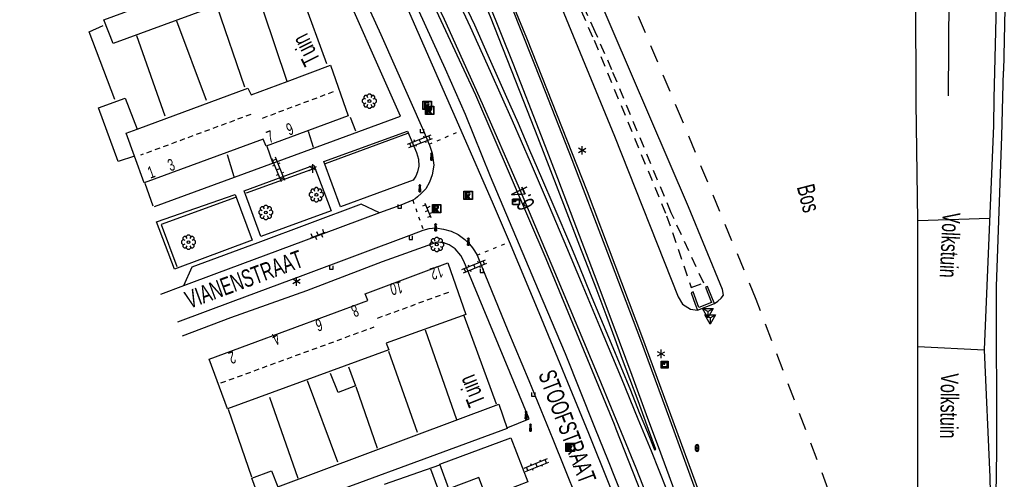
# Model space of a CAD drawing. Extents: x 99796 to 103543, y 406299 to 407646.
# Tile 11 of 85: x 100932 to 101071, y 406929 to 406994. Entities that reach past the tile are written whole.
import ezdxf
from ezdxf.enums import TextEntityAlignment as Align

# ---------------------------------------------------------------- set-up
doc = ezdxf.new("R2010")
doc.units = 0
for name, pattern in [('Cult-sch', [4.5, 2.5, -2]), ('Noklijn', [1.25, 0.75, -0.5]), ('Overige-mar', [1.25, 0.5, -0.75]), ('Slootbodem', [2.5, 1.5, -1])]:
    doc.linetypes.add(name, pattern=pattern)
for name, color, linetype in [('1101', 252, 'CONTINUOUS'), ('1105', 252, 'CONTINUOUS'), ('1108', 252, 'CONTINUOUS'), ('1110', 252, 'CONTINUOUS'), ('1112', 252, 'CONTINUOUS'), ('1202', 252, 'CONTINUOUS'), ('1203', 252, 'CONTINUOUS'), ('1204', 252, 'CONTINUOUS'), ('1206', 252, 'CONTINUOUS'), ('1215', 252, 'CONTINUOUS'), ('1218', 252, 'Overige-mar'), ('1304', 252, 'CONTINUOUS'), ('1305', 252, 'CONTINUOUS'), ('1404', 252, 'CONTINUOUS'), ('1406', 252, 'Slootbodem'), ('1605', 252, 'CONTINUOUS'), ('1701', 252, 'CONTINUOUS'), ('1901', 252, 'Noklijn'), ('2001', 252, 'CONTINUOUS'), ('2004', 252, 'Hekwerk'), ('2005', 252, 'Raster'), ('2006', 252, 'Heg haag'), ('2010', 252, 'Cult-sch'), ('2201', 252, 'CONTINUOUS'), ('2402', 252, 'CONTINUOUS'), ('2501', 252, 'CONTINUOUS'), ('2701', 252, 'CONTINUOUS'), ('2901', 252, 'CONTINUOUS'), ('3001', 252, 'CONTINUOUS'), ('3302', 252, 'CONTINUOUS'), ('3602', 252, 'CONTINUOUS'), ('3604', 252, 'CONTINUOUS'), ('3701', 252, 'CONTINUOUS'), ('4406', 252, 'CONTINUOUS'), ('4413', 252, 'CONTINUOUS'), ('4501', 252, 'CONTINUOUS'), ('4502', 252, 'CONTINUOUS')]:
    doc.layers.add(name, color=color, linetype=linetype)
doc.linetypes.add('Heg haag', pattern='A,4,-1,[4,dgnlstyle.shx,S=0.004016,R=0,X=0,Y=0],-1', length=6)
doc.linetypes.add('Hekwerk', pattern='A,4,-1,[1,dgnlstyle.shx,S=0.004,R=0,X=0,Y=0],-1', length=6)
doc.linetypes.add('Raster', pattern='A,4,-1,[1,dgnlstyle.shx,S=0.004,R=0,X=0,Y=0],-1', length=6)

# ---------------------------------------------------------------- blocks, each defined once
blk = doc.blocks.new('PAALTJE', base_point=(97500.879966, 403507.602474))
at = {"layer": '3001'}
for points in [[(97500.929966, 403508.552474, 0), (97500.979966, 403508.552474, 0), (97500.979966, 403508.502474, 0), (97500.929966, 403508.502474, 0), (97500.979966, 403507.602474, 0), (97500.779966, 403507.602474, 0), (97500.829966, 403508.502474, 0), (97500.779966, 403508.502474, 0), (97500.779966, 403508.552474, 0), (97500.829966, 403508.552474, 0)], [(97500.829966, 403508.552474, 0), (97500.779966, 403508.552474, 0), (97500.779966, 403508.502474, 0), (97500.829966, 403508.502474, 0), (97500.779966, 403507.602474, 0), (97500.979966, 403507.602474, 0), (97500.929966, 403508.502474, 0), (97500.979966, 403508.502474, 0), (97500.979966, 403508.552474, 0), (97500.929966, 403508.552474, 0)]]:
    blk.add_polyline3d(points, dxfattribs=at)
blk.add_arc((97500.879966, 403508.552474), 0.05, 0, 180, dxfattribs=at)
blk.add_arc((97500.879966, 403508.552474), 0.05, 0, 180, dxfattribs=at)
blk = doc.blocks.new('TROTTOIRKOLK', base_point=(97500.879966, 403507.602474))
at = {"layer": '3604'}
blk.add_polyline3d([(97500.629987, 403507.602517, 0), (97500.629987, 403507.102474, 0), (97501.129945, 403507.102474, 0), (97501.129774, 403507.602517, 0)], dxfattribs=at)
blk = doc.blocks.new('INSPECTIE-_OF_RIOOLPUT', base_point=(97500.879966, 403507.602474))
at = {"layer": '3602'}
blk.add_polyline3d([(97500.279966, 403508.202474, 0), (97501.479966, 403508.202474, 0), (97501.479966, 403507.002474, 0), (97500.279966, 403507.002474, 0)], close=True, dxfattribs=at)
for points in [[(97500.323942, 403507.078087, 0), (97500.323942, 403508.133012, 0)], [(97500.349861, 403508.158931, 0), (97501.405339, 403508.158931, 0)], [(97500.879966, 403508.082474, 0), (97500.519966, 403508.082474, 0), (97500.519966, 403507.122474, 0), (97500.639966, 403507.122474, 0)], [(97500.639966, 403507.122474, 0), (97500.519966, 403507.122474, 0), (97500.519966, 403508.082474, 0), (97500.879966, 403508.082474, 0)], [(97501.431259, 403508.133012, 0), (97501.431259, 403507.078087, 0)], [(97501.405339, 403507.052167, 0), (97500.349861, 403507.052167, 0)], [(97500.879966, 403507.962474, 0), (97500.639966, 403507.962474, 0), (97500.639966, 403507.662474, 0)], [(97500.879966, 403507.962474, 0), (97500.639966, 403507.962474, 0), (97500.639966, 403507.662474, 0)], [(97500.639966, 403507.662474, 0), (97500.879966, 403507.662474, 0)], [(97500.639966, 403507.662474, 0), (97500.879966, 403507.662474, 0)], [(97500.639966, 403507.122474, 0), (97500.639966, 403507.542474, 0), (97500.741756, 403507.542474, 0), (97500.981756, 403507.122474, 0), (97501.119966, 403507.122474, 0), (97500.879966, 403507.542474, 0)], [(97500.879966, 403507.542474, 0), (97501.119966, 403507.122474, 0), (97500.981756, 403507.122474, 0), (97500.741756, 403507.542474, 0), (97500.639966, 403507.542474, 0), (97500.639966, 403507.122474, 0)]]:
    blk.add_polyline3d(points, dxfattribs=at)
for centre, radius, start, end in [((97500.349861, 403508.133012), 0.02592, 90, 180), ((97500.879966, 403507.812474), 0.27, 270, 90), ((97500.879966, 403507.812474), 0.27, 270, 90), ((97501.405339, 403508.133012), 0.02592, 0, 90), ((97500.349861, 403507.078087), 0.02592, 180, 270), ((97500.879966, 403507.812474), 0.15, 270, 90), ((97500.879966, 403507.812474), 0.15, 270, 90), ((97501.405339, 403507.078087), 0.02592, 270, 0)]:
    blk.add_arc(centre, radius, start, end, dxfattribs=at)
blk = doc.blocks.new('OV2', base_point=(97503.821083, 403517.176353))
at = {"layer": '4406'}
for points in [[(97503.852333, 403517.020103, 0), (97503.852333, 403517.332603, 0)], [(97503.914833, 403517.301353, 0), (97503.852333, 403517.301353, 0)], [(97503.914833, 403517.020103, 0), (97503.914833, 403517.332603, 0)], [(97503.821083, 403517.238853, 0), (97503.852333, 403517.238853, 0)], [(97503.914833, 403517.176353, 0), (97503.852333, 403517.176353, 0)], [(97503.946083, 403517.238853, 0), (97503.914833, 403517.238853, 0)], [(97503.821083, 403517.113853, 0), (97503.852333, 403517.113853, 0)], [(97503.914833, 403517.051353, 0), (97503.852333, 403517.051353, 0)], [(97503.946083, 403517.113853, 0), (97503.914833, 403517.113853, 0)]]:
    blk.add_polyline3d(points, dxfattribs=at)
blk = doc.blocks.new('LICHTMAST', base_point=(106423.199838, 404577.892233))
at = {"layer": '2701'}
for points in [[(106423.199838, 404577.292233, 0), (106423.199838, 404578.492233, 0)], [(106422.680222, 404577.592233, 0), (106423.719453, 404578.192234, 0)], [(106423.719453, 404577.592234, 0), (106422.680222, 404578.192233, 0)]]:
    blk.add_polyline3d(points, dxfattribs=at)
blk = doc.blocks.new('BOOM', base_point=(97503.821083, 403507.602474))
at = {"layer": '2901'}
for points in [[(97503.321083, 403507.852474, 0), (97503.071083, 403507.977474, 0), (97502.821083, 403507.727474, 0), (97502.821083, 403507.477474, 0), (97503.071083, 403507.227474, 0), (97503.321083, 403507.352474, 0)], [(97503.491578, 403508.39797, 0), (97503.202364, 403508.39797, 0), (97503.025588, 403508.221193, 0), (97503.025588, 403507.931979, 0)], [(97504.071083, 403508.102474, 0), (97504.196083, 403508.352474, 0), (97503.946083, 403508.602474, 0), (97503.696083, 403508.602474, 0), (97503.446083, 403508.352474, 0), (97503.571083, 403508.102474, 0)], [(97504.616578, 403507.931979, 0), (97504.616578, 403508.221193, 0), (97504.439801, 403508.39797, 0), (97504.150588, 403508.39797, 0)], [(97504.321083, 403507.352474, 0), (97504.571083, 403507.227474, 0), (97504.821083, 403507.477474, 0), (97504.821083, 403507.727474, 0), (97504.571083, 403507.977474, 0), (97504.321083, 403507.852474, 0)], [(97503.025588, 403507.27297, 0), (97503.025588, 403506.983756, 0), (97503.202364, 403506.806979, 0), (97503.491578, 403506.806979, 0)], [(97503.571083, 403507.102474, 0), (97503.446083, 403506.852474, 0), (97503.696083, 403506.602474, 0), (97503.946083, 403506.602474, 0), (97504.196083, 403506.852474, 0), (97504.071083, 403507.102474, 0)], [(97504.150588, 403506.806979, 0), (97504.439801, 403506.806979, 0), (97504.616578, 403506.983756, 0), (97504.616578, 403507.27297, 0)]]:
    blk.add_polyline3d(points, dxfattribs=at)
blk.add_circle((97503.821083, 403507.602474), 0.2, dxfattribs=at)
blk.add_circle((97503.821083, 403507.602474), 0.2, dxfattribs=at)
blk = doc.blocks.new('OV6', base_point=(97503.821083, 403517.176353))
at = {"layer": '4413'}
for points in [[(97503.852333, 403517.176353, 0), (97503.852333, 403517.207603, 0)], [(97503.977333, 403517.176353, 0), (97503.977333, 403517.207603, 0)], [(97504.102333, 403517.176353, 0), (97504.102333, 403517.207603, 0)], [(97503.821083, 403517.176353, 0), (97504.133583, 403517.176353, 0)], [(97503.914833, 403517.176353, 0), (97503.914833, 403517.145103, 0)], [(97504.039833, 403517.176353, 0), (97504.039833, 403517.145103, 0)]]:
    blk.add_polyline3d(points, dxfattribs=at)
blk = doc.blocks.new('VRI_PAAL', base_point=(97500.879966, 403507.602474))
at = {"layer": '2501'}
for points in [[(97500.679966, 403507.302474, 0), (97500.679966, 403507.902474, 0)], [(97501.079966, 403507.902474, 0), (97501.079966, 403507.302474, 0)]]:
    blk.add_polyline3d(points, dxfattribs=at)
for centre in [(97500.879966, 403507.902474), (97500.879966, 403507.602474), (97500.879966, 403507.302474)]:
    blk.add_circle(centre, 0.1, dxfattribs=at)
for centre, start, end in [((97500.879966, 403507.902474), 90, 180), ((97500.879966, 403507.902474), 0, 90), ((97500.879966, 403507.302474), 180, 0)]:
    blk.add_arc(centre, 0.2, start, end, dxfattribs=at)
blk = doc.blocks.new('IMG-FLITSER', base_point=(97500.879966, 403507.602474))
at = {"layer": '2402'}
for points in [[(97500.379966, 403508.102474, 0), (97501.379966, 403508.102474, 0), (97501.379966, 403507.102474, 0), (97500.379966, 403507.102474, 0)], [(97500.579966, 403507.902474, 0), (97501.179966, 403507.902474, 0), (97501.179966, 403507.302474, 0), (97500.579966, 403507.302474, 0)], [(97500.679966, 403507.802474, 0), (97500.679966, 403507.702474, 0), (97500.879966, 403507.702474, 0), (97500.879966, 403507.802474, 0)]]:
    blk.add_polyline3d(points, close=True, dxfattribs=at)
for points in [[(97500.416612, 403507.165485, 0), (97500.416612, 403508.044589, 0)], [(97500.438212, 403508.066188, 0), (97501.317777, 403508.066188, 0)], [(97501.339377, 403508.044589, 0), (97501.339377, 403507.165485, 0)], [(97501.317777, 403507.143885, 0), (97500.438212, 403507.143885, 0)]]:
    blk.add_polyline3d(points, dxfattribs=at)
for centre, start, end in [((97500.438212, 403508.044589), 90, 180), ((97501.317777, 403508.044589), 0, 90), ((97500.438212, 403507.165485), 180, 270), ((97501.317777, 403507.165485), 270, 0)]:
    blk.add_arc(centre, 0.0216, start, end, dxfattribs=at)
blk = doc.blocks.new('100', base_point=(97530.523591, 404577.892233))
at = {"layer": '3302'}
blk.add_polyline3d([(97529.773591, 404578.324233, 0), (97531.273591, 404578.324233, 0), (97530.523591, 404577.024233, 0)], close=True, dxfattribs=at)
for points in [[(97530.523591, 404577.892233, 0), (97529.773591, 404578.324233, 0)], [(97530.523591, 404577.892233, 0), (97531.273591, 404578.324233, 0)], [(97530.523591, 404577.892233, 0), (97530.523591, 404577.024233, 0)]]:
    blk.add_polyline3d(points, dxfattribs=at)
blk = doc.blocks.new('HECTOMETERPAAL', base_point=(97500.879966, 403507.602474))
at = {"layer": '2201'}
blk.add_polyline3d([(97501.379966, 403508.002474, 0), (97501.379966, 403507.202474, 0), (97500.379966, 403507.202474, 0), (97500.379966, 403508.002474, 0)], close=True, dxfattribs=at)
blk.add_polyline3d([(97501.379966, 403508.002474, 0), (97501.379966, 403507.202474, 0), (97500.379966, 403507.202474, 0), (97500.379966, 403508.002474, 0)], close=True, dxfattribs=at)
for points in [[(97500.459598, 403507.99209, 0), (97500.979966, 403507.99209, 0), (97501.298012, 403507.99209, 0)], [(97501.298012, 403507.99209, 0), (97500.979966, 403507.99209, 0), (97500.459598, 403507.99209, 0)], [(97500.387999, 403507.279814, 0), (97500.387999, 403507.920491, 0)], [(97500.387999, 403507.920491, 0), (97500.387999, 403507.279814, 0)], [(97500.407999, 403507.279814, 0), (97500.407999, 403507.820491, 0)], [(97500.407999, 403507.279814, 0), (97500.407999, 403507.820491, 0)], [(97500.437999, 403507.679814, 0), (97500.437999, 403507.820491, 0)], [(97500.437999, 403507.679814, 0), (97500.437999, 403507.820491, 0)], [(97500.437999, 403507.820491, 0), (97500.437999, 403507.679814, 0)], [(97500.459598, 403507.87209, 0), (97501.298012, 403507.87209, 0)], [(97500.459598, 403507.87209, 0), (97501.298012, 403507.87209, 0)], [(97500.459598, 403507.84209, 0), (97500.798012, 403507.84209, 0)], [(97500.459598, 403507.84209, 0), (97500.798012, 403507.84209, 0)], [(97500.798012, 403507.84209, 0), (97500.459598, 403507.84209, 0)], [(97500.798012, 403507.658214, 0), (97500.459598, 403507.658214, 0)], [(97500.798012, 403507.658214, 0), (97500.459598, 403507.658214, 0)], [(97500.459598, 403507.658214, 0), (97500.798012, 403507.658214, 0)], [(97501.298012, 403507.228214, 0), (97500.979966, 403507.228214, 0), (97500.459598, 403507.228214, 0)], [(97501.298012, 403507.228214, 0), (97500.979966, 403507.228214, 0), (97500.459598, 403507.228214, 0)], [(97501.298012, 403507.208214, 0), (97500.979966, 403507.208214, 0), (97500.459598, 403507.208214, 0)], [(97500.459598, 403507.208214, 0), (97500.979966, 403507.208214, 0), (97501.298012, 403507.208214, 0)], [(97500.819612, 403507.820491, 0), (97500.819612, 403507.679814, 0)], [(97500.819612, 403507.820491, 0), (97500.819612, 403507.679814, 0)], [(97500.819612, 403507.679814, 0), (97500.819612, 403507.820491, 0)], [(97501.349612, 403507.820491, 0), (97501.349612, 403507.279814, 0)], [(97501.349612, 403507.820491, 0), (97501.349612, 403507.279814, 0)], [(97501.369612, 403507.920491, 0), (97501.369612, 403507.279814, 0)], [(97501.369612, 403507.279814, 0), (97501.369612, 403507.920491, 0)]]:
    blk.add_polyline3d(points, dxfattribs=at)
for centre, radius, start, end in [((97500.459598, 403507.920491), 0.0716, 90, 180), ((97500.459598, 403507.920491), 0.0716, 90, 180), ((97501.298012, 403507.920491), 0.0716, 0, 90), ((97501.298012, 403507.920491), 0.0716, 0, 90), ((97500.459598, 403507.279814), 0.0716, 180, 270), ((97500.459598, 403507.279814), 0.0716, 180, 270), ((97500.459598, 403507.820491), 0.0516, 90, 180), ((97500.459598, 403507.820491), 0.0516, 90, 180), ((97500.459598, 403507.279814), 0.0516, 180, 270), ((97500.459598, 403507.279814), 0.0516, 180, 270), ((97500.459598, 403507.820491), 0.0216, 90, 180), ((97500.459598, 403507.820491), 0.0216, 90, 180), ((97500.459598, 403507.820491), 0.0216, 90, 180), ((97500.459598, 403507.679814), 0.0216, 180.000004, 270), ((97500.459598, 403507.679814), 0.0216, 180.000004, 270), ((97500.459598, 403507.679814), 0.0216, 180.000004, 270), ((97500.798012, 403507.820491), 0.0216, 0, 90), ((97500.798012, 403507.820491), 0.0216, 0, 90), ((97500.798012, 403507.820491), 0.0216, 0, 90), ((97500.798012, 403507.679814), 0.0216, 270.000004, 0), ((97500.798012, 403507.679814), 0.0216, 270.000004, 0), ((97500.798012, 403507.679814), 0.0216, 270.000004, 0), ((97501.298012, 403507.820491), 0.0516, 0, 90), ((97501.298012, 403507.820491), 0.0516, 0, 90), ((97501.298012, 403507.279814), 0.0716, 270, 0), ((97501.298012, 403507.279814), 0.0516, 270.000003, 0), ((97501.298012, 403507.279814), 0.0516, 270.000003, 0), ((97501.298012, 403507.279814), 0.0716, 270, 0)]:
    blk.add_arc(centre, radius, start, end, dxfattribs=at)

msp = doc.modelspace()

# ---------------------------------------------------------------- linework, layer by layer
at = {"layer": '1101'}
for points in [[(101030.650256, 406919.872929, 0.40978), (101027.779935, 406927.756183, 0.398), (101019.836871, 406949.353181, 0.38), (101011.977998, 406970.101931, 0.398), (101003.428084, 406991.834902, 0.386), (100995.404182, 407011.304014, 0.323), (100994.750997, 407012.782201, 0.323724)], [(100984.789669, 407008.1916, 0.276426), (100985.016955, 407007.744126, 0.275), (100996.135083, 406983.847134, 0.374), (101006.109176, 406960.697063, 0.356), (101015.775932, 406937.23891, 0.317), (101016.025508, 406936.601074, 0.318642)], [(101016.025508, 406936.601074, 0.318642), (101023.583779, 406917.284617, 0.368373)]]:
    msp.add_polyline3d(points, dxfattribs=at)
at = {"layer": '1105'}
for points in [[(100989.570219, 406976.839789, 0.10068), (100988.886071, 406978.596709, -0.05316), (100982.809998, 406992.314509, 0.00228), (100977.515279, 407003.935189, 0.01992), (100970.977326, 407018.075865, -0.01032), (100965.25158, 407029.810593, -0.03048)], [(101018.03085, 406921.349056, 0.116), (101012.195928, 406935.952939, 0.134), (101005.154011, 406953.019984, 0.161), (101000.939023, 406963.04353, 0.161), (100998.711867, 406968.339868, 0.161), (100994.134422, 406978.789668, 0.142207), (100984.828082, 407000.035011, 0.104), (100980.140922, 407010.440864, 0.092)], [(100996.367095, 406961.138807, 0.08424), (100997.033374, 406959.503557, 0.04548), (101000.742099, 406950.492387, -0.02748), (101003.704103, 406943.442784, -0.04344), (101007.104679, 406935.116663, -0.04572), (101012.122423, 406922.565539, -0.05256), (101016.615292, 406911.25595, -0.02292), (101019.074224, 406904.965559, -0.02148)]]:
    msp.add_polyline3d(points, dxfattribs=at)
at = {"layer": '1108'}
msp.add_polyline3d([(100982.57085, 406967.144434, -0.011025), (100979.9738, 406968.369033, 0.0906), (100965.326207, 406962.887988, 0.057), (100955.976052, 406959.455839, 0.0642), (100954.840659, 406956.823733, 0.095761)], dxfattribs=at)
at = {"layer": '1110'}
for points in [[(101047.674847, 407160.741054, 0.938), (101049.666015, 407157.301121, 1.214), (101060.635877, 407131.960951, 2.606), (101061.351133, 407129.837163, 2.813), (101063.714085, 407121.885159, 2.903), (101065.292863, 407115.476169, 2.861), (101065.98912, 407110.299133, 2.867), (101066.438017, 407095.381953, 2.693), (101068.662015, 407071.480863, 2.759), (101071.431024, 407044.059001, 2.6), (101071.583015, 407040.917092, 2.636), (101071.667952, 407037.055083, 2.66), (101071.682108, 407025.854998, 2.597), (101071.409044, 407011.400126, 2.618), (101070.896072, 406987.182014, 2.402)], [(101077.645553, 406825.864651, 2.607417), (101075.84512, 406827.478074, 2.522), (101074.533073, 406829.316132, 2.513), (101073.112992, 406832.219996, 2.51), (101070.19907, 406841.064953, 2.516), (101069.674922, 406843.714006, 2.441), (101068.850143, 406850.327142, 2.447), (101068.204177, 406855.769046, 2.396), (101068.508906, 406868.125834, 2.366), (101069.192869, 406889.082827, 2.369), (101069.572104, 406908.566095, 2.339), (101069.915948, 406933.445074, 2.336), (101069.876833, 406956.724041, 2.273), (101070.627106, 406977.98986, 2.369), (101070.896072, 406987.182014, 2.402)], [(100989.570219, 406976.839789, 0.10068), (100990.035341, 406975.589642, 0.08016), (100990.252589, 406973.895659, 0.08016), (100990.029594, 406972.537396, 0.07788), (100989.63541, 406971.499593, 0.08928), (100989.133388, 406970.553775, 0.09612), (100988.523179, 406969.913737, 0.1098), (100987.940908, 406969.423624, 0.0984), (100987.593051, 406969.14351, 0.08472), (100987.277234, 406968.942291, 0.09612), (100985.580347, 406968.239016, -0.0384), (100982.57085, 406967.144434, -0.011025)], [(100982.57085, 406967.144434, -0.011025), (100971.792004, 406963.132805, 0.03684), (100959.472285, 406958.583439, 0.08244), (100954.840659, 406956.823733, 0.095761)], [(100953.995797, 406951.721621, 0.11568), (100961.848285, 406954.628182, 0.10512), (100971.768776, 406958.338338, 0.05496), (100987.148603, 406964.081442, -0.01896), (100988.755854, 406964.690375, 0.116942), (100989.596123, 406964.921742, 0.1236), (100990.525944, 406965.008737, 0.11568), (100991.618278, 406964.843222, 0.10248), (100992.696065, 406964.573162, 0.08664), (100993.706834, 406964.09667, 0.0972), (100994.63189, 406963.390701, 0.10248), (100995.280181, 406962.707776, 0.08664), (100995.716612, 406962.181066, 0.08928), (100996.026036, 406961.766272, 0.08136), (100996.367095, 406961.138807, 0.08424)], [(100954.840659, 406956.823733, 0.095761), (100951.544851, 406955.571548, 0.10524)]]:
    msp.add_polyline3d(points, dxfattribs=at)
at = {"layer": '1112'}
for points in [[(100950.69809, 406968.028062, 0.191), (100971.925167, 406975.812056, 0.242), (100985.52448, 406980.816254, 0.12228), (100975.752121, 407002.853436, 0.011059)], [(100994.476131, 406960.323947, 0.099), (100994.048158, 406961.117775, 0.10656), (100993.247067, 406962.068879, 0.15948), (100992.408727, 406962.614414, 0.16956), (100991.64252, 406962.924619, 0.15948), (100990.70997, 406963.018719, 0.15192), (100982.9577, 406960.198113, 0.18216), (100972.204017, 406956.112677, 0.17964), (100961.447549, 406952.286492, 0.1872), (100954.607456, 406949.689171, 0.25524)], [(101000.716678, 406936.767981, 0.15312), (101003.726544, 406937.984133, 0.14556), (100994.476131, 406960.323947, 0.099)]]:
    msp.add_polyline3d(points, dxfattribs=at)
for points in [[(100977.054459, 406967.995905, 0.1986), (100974.67413, 406974.40065, 0.2058), (100986.520889, 406978.688089, 0.165), (100987.782709, 406975.691356, 0.1242), (100988.057684, 406974.739114, 0.1122), (100988.145079, 406973.769957, 0.117), (100987.942471, 406972.924962, 0.1098), (100987.691507, 406972.320472, 0.1194), (100987.348062, 406971.7828, 0.117)], [(100965.766293, 406963.821825, 0.225), (100963.424094, 406970.280411, 0.2754), (100973.283752, 406973.90465, 0.213), (100975.723646, 406967.432181, 0.1914)], [(100953.549511, 406959.179416, 0.249), (100951.005131, 406965.876031, 0.2826), (100962.110027, 406969.74392, 0.3138), (100964.527976, 406963.267193, 0.2082)]]:
    msp.add_polyline3d(points, close=True, dxfattribs=at)
at = {"layer": '1202'}
for points in [[(101023.213101, 406927.967035, 0.328418), (101021.062118, 406933.448427, 0.270918)], [(101021.987108, 406934.083961, 0.248417), (101024.025214, 406928.58655, 0.315918), (101026.128513, 406922.736727, 0.350918), (101027.614517, 406918.760997, 0.344661), (101028.503386, 406916.382872, 0.340918), (101030.975489, 406909.439676, 0.360918), (101033.374948, 406902.852245, 0.418418), (101035.859344, 406896.201112, 0.443418), (101038.587002, 406888.792254, 0.438418), (101041.948704, 406879.452206, 0.445918), (101045.183746, 406870.721616, 0.513418), (101048.377065, 406862.042435, 0.755918), (101051.688103, 406852.96651, 0.873418), (101055.043099, 406843.775474, 0.923418), (101058.754606, 406833.611392, 1.298418), (101062.413586, 406823.661886, 1.483418), (101064.097992, 406819.237348, 1.53062), (101064.287034, 406818.740778, 1.535918), (101065.277962, 406816.067137, 1.618418), (101066.043509, 406814.301349, 1.688418)]]:
    msp.add_polyline3d(points, dxfattribs=at)
at = {"layer": '1203'}
msp.add_polyline3d([(101010.873077, 406959.475168, 0.40122), (101012.3848, 406955.727525, 0.43422), (101013.847721, 406952.239909, 0.424595), (101015.335975, 406948.653944, 0.432845), (101016.708372, 406945.375689, 0.424595), (101018.077788, 406942.052357, 0.44247), (101019.308252, 406938.90635, 0.43422), (101020.487679, 406936.110892, 0.43422), (101021.50282, 406933.642514, 0.335518), (101021.655557, 406933.668591, 0.359518), (101020.430682, 406937.01949, 0.446594), (101019.15477, 406940.566339, 0.45072), (101017.978323, 406943.662428, 0.452094), (101016.96877, 406946.393066, 0.44522), (101015.892161, 406949.284636, 0.414969), (101014.761908, 406952.342354, 0.425969), (101013.244597, 406956.474074, 0.410845), (101011.77497, 406960.264184, 0.419095), (101011.158434, 406961.838492, 0.430095)], dxfattribs=at)
at = {"layer": '1204'}
for points in [[(101011.158434, 406961.838492, 0.430095), (101008.873341, 406967.698373, 0.416345), (101006.819961, 406973.078438, 0.388844), (101004.962159, 406977.845692, 0.391594), (101002.999303, 406982.886009, 0.394344), (101000.615863, 406988.873668, 0.409469), (100998.254029, 406994.862073, 0.402594), (100995.405299, 407001.792975, 0.409469), (100992.898924, 407007.709854, 0.39847), (100991.363732, 407011.058145, 0.243118)], [(100988.434536, 407009.628378, 0.262718), (100990.659652, 407005.115562, 0.254645), (100992.364717, 407001.448758, 0.258495), (100994.142053, 406997.632571, 0.285445), (100995.984582, 406993.748956, 0.343194), (100997.885597, 406989.454069, 0.364095), (101000.342426, 406983.911582, 0.40122), (101002.170799, 406979.815253, 0.40397), (101003.803966, 406976.014339, 0.408095), (101005.493758, 406972.094961, 0.40397), (101007.220802, 406968.053766, 0.391594), (101009.735001, 406962.177493, 0.40397), (101010.873077, 406959.475168, 0.40122)]]:
    msp.add_polyline3d(points, dxfattribs=at)
at = {"layer": '1206'}
for points in [[(100936.527831, 407125.221901, 0.296818), (100942.135138, 407115.003057, 0.287328), (100942.433906, 407114.459165, 0.286822), (100945.873839, 407108.189874, 0.281), (100956.268144, 407089.335062, 0.236), (100965.155942, 407073.198967, 0.254), (100969.967032, 407064.030729, 0.25053), (100973.474888, 407057.345994, 0.248), (100982.076955, 407039.606162, 0.281), (100987.151173, 407028.808035, 0.302), (100992.226136, 407017.698102, 0.338), (100994.422427, 407012.630783, 0.358926), (100995.059965, 407011.159845, 0.365), (100996.307937, 407008.219101, 0.371), (101001.294983, 406996.187903, 0.422), (101005.482954, 406985.636019, 0.428), (101009.790135, 406974.703037, 0.446), (101014.843119, 406961.487942, 0.446), (101019.478125, 406949.201934, 0.407), (101023.439971, 406938.40418, 0.407), (101030.237007, 406919.721564, 0.431231)], [(101023.258177, 406919.858195, 0.407674), (101018.867177, 406931.021028, 0.428), (101013.645066, 406943.76003, 0.404), (101007.391048, 406958.758049, 0.395), (101002.38314, 406970.569082, 0.407), (100997.133834, 406982.576065, 0.383), (100991.738123, 406994.510033, 0.38), (100985.664038, 407007.338815, 0.335), (100985.153302, 407008.359178, 0.333981), (100979.649929, 407019.353994, 0.323), (100971.982164, 407034.141906, 0.251), (100965.230075, 407046.63802, 0.215), (100958.849771, 407058.203316, 0.180516), (100957.45912, 407060.724088, 0.173), (100948.67116, 407076.656037, 0.176), (100940.874127, 407090.778985, 0.218), (100936.205966, 407099.243962, 0.26), (100928.958414, 407112.410255, 0.255918)]]:
    msp.add_polyline3d(points, dxfattribs=at)
at = {"layer": '1215'}
for points in [[(100991.893468, 407011.334934, 0.236418), (100995.056612, 407003.852688, 0.303918), (100998.021943, 406996.738874, 0.299319), (101001.41531, 406988.306307, 0.285519), (101005.45725, 406978.05468, 0.359119), (101007.772145, 406972.036846, 0.361418), (101010.069904, 406965.948232, 0.356819), (101012.958867, 406958.430224, 0.345319), (101015.593392, 406951.417365, 0.324618), (101018.284542, 406944.181733, 0.345319), (101020.500345, 406938.083806, 0.366018), (101021.987108, 406934.083961, 0.248417)], [(101021.062118, 406933.448427, 0.270918), (101019.154397, 406937.974282, 0.430419), (101016.798896, 406943.777167, 0.464919), (101013.763902, 406951.063462, 0.467219), (101011.167747, 406957.275384, 0.423518), (101009.05737, 406962.226294, 0.361418), (101006.615815, 406968.050413, 0.361418), (101003.932116, 406974.334233, 0.384418), (101001.382527, 406980.173625, 0.402818), (100998.251048, 406987.149604, 0.389018), (100995.434356, 406993.418895, 0.366018), (100992.510376, 406999.742575, 0.377518), (100990.203304, 407004.697584, 0.370619), (100987.806554, 407009.581909, 0.384148)]]:
    msp.add_polyline3d(points, dxfattribs=at)
at = {"layer": '1218'}
for points in [[(100989.570219, 406976.839789, 0.10068), (100994.134422, 406978.789668, 0.142207)], [(100987.277234, 406968.942291, 0.09612), (100988.755854, 406964.690375, 0.116942)], [(100996.367095, 406961.138807, 0.08424), (101000.939023, 406963.04353, 0.161)]]:
    msp.add_polyline3d(points, dxfattribs=at)
at = {"layer": '1304'}
for points in [[(101070.509014, 407038.858869, 2.609), (101070.134995, 407008.137145, 2.594), (101069.531126, 406983.302869, 2.447), (101069.483814, 406979.522072, 2.411)], [(101069.483814, 406979.522072, 2.411), (101068.137867, 406947.775893, 2.384)], [(101068.137867, 406947.775893, 2.384), (101068.942157, 406929.762997, 2.294), (101069.085953, 406923.026927, 2.333)]]:
    msp.add_polyline3d(points, dxfattribs=at)
at = {"layer": '1305'}
for points in [[(101058.519913, 406982.697882, 0.062), (101058.477817, 406998.065077, 0.533), (101059.254824, 407008.91623, 0.590383), (101059.41212, 407011.112907, 0.602), (101060.712991, 407033.264973, 1.082), (101061.937866, 407047.336884, 1.199), (101061.408875, 407049.082928, 1.202), (101060.556901, 407050.353997, 1.193), (101058.034135, 407051.825859, 1.193), (101056.124178, 407052.469962, 1.193), (101051.78198, 407051.730864, 1.19), (101046.423895, 407048.189976, 1.046), (101043.993143, 407044.872977, 1.055), (101041.29417, 407039.716058, 1.193), (101040.159819, 407037.11506, 1.331), (101038.794128, 407034.670897, 1.355)], [(101058.769366, 406966.067173, 0.29997), (101058.519913, 406982.697882, 0.062)], [(101058.755008, 406906.049757, 0.150558), (101058.759041, 406922.908114, 0.192526), (101058.765096, 406948.216237, 0.25553), (101058.769366, 406966.067173, 0.29997)]]:
    msp.add_polyline3d(points, dxfattribs=at)
at = {"layer": '1404'}
for points in [[(101029.961092, 406954.310798, 0.174018), (101030.438361, 406954.635078, -0.05225), (101030.933094, 406955.052317, 0.01639), (101031.251361, 406955.500554, -0.05654), (101031.12488, 406956.299399, -0.09515), (101026.305837, 406968.000867, 0.056), (101012.737957, 406999.545135, 0.185), (101008.583141, 407009.572126, 0.443), (101001.815034, 407026.01295, 0.521), (100994.593186, 407041.016929, 0.566), (100986.345021, 407057.620176, 0.467), (100977.639017, 407076.024972, 0.551), (100966.336114, 407099.097185, 0.644), (100956.834016, 407117.629015, 0.479), (100949.675871, 407131.180131, 0.383), (100949.223993, 407133.499124, 0.383), (100949.837176, 407135.063001, 0.38), (100950.02656, 407135.242813, 0.38)], [(100998.393817, 407018.242045, 0.101042), (101000.520123, 407013.289966, 0.131), (101007.980017, 406996.972077, 0.08), (101015.834046, 406977.995076, 0.083), (101024.822799, 406955.255159, 0.332418), (101025.438537, 406954.223083, 0.18205), (101026.554271, 406953.542762, 0.12925), (101027.559397, 406953.371652, 0.201218)]]:
    msp.add_polyline3d(points, dxfattribs=at)
at = {"layer": '1406'}
msp.add_polyline3d([(100968.446, 407084.842, -1.769), (100980.153, 407061.638, -1.765), (100986.521592, 407049.299631, -1.733017), (100992.567, 407036.813, -1.701), (101003.001, 407013.493, -1.756), (101008.041965, 407002.554842, -1.66251), (101012.923, 406991.573, -1.569), (101023.193, 406966.734, -1.679), (101026.691, 406956.587, -1.954), (101028.453, 406957.218, -1.839), (101023.844, 406967.153, -1.679), (101015.456, 406987.361, -1.709), (101013.099, 406992.748, -1.664), (101000.217, 407020.708, -1.839), (100990.801, 407041.753, -1.847), (100979.461, 407064.173, -1.772), (100971.559922, 407079.561009, -1.779423)], dxfattribs=at)
at = {"layer": '1605'}
for points in [[(101029.961092, 406954.310798, 0.174018), (101029.692126, 406954.977252, 0.106819), (101028.986556, 406956.724413, -1.640382), (101028.708277, 406956.612282, -1.65), (101029.569191, 406954.479926, -1.65), (101027.735604, 406953.762807, -1.65), (101026.934294, 406955.955141, -1.65), (101026.652662, 406955.85195, -1.645182)], [(101026.652662, 406955.85195, -1.645182), (101027.240885, 406954.242997, 0.148419), (101027.559397, 406953.371652, 0.201218)], [(101027.559397, 406953.371652, 0.201218), (101029.961092, 406954.310798, 0.174018)]]:
    msp.add_polyline3d(points, dxfattribs=at)
at = {"layer": '1701'}
for points in [[(100965.116081, 406998.535954, 2.768), (100944.847894, 406991.114058, 2.714), (100943.542925, 406994.460114, 2.321), (100969.758911, 407004.110851, 2.393), (100970.972983, 407000.708171, 2.732), (100970.632864, 407000.609078, 2.732), (100971.582068, 406997.771152, 2.555), (100966.12787, 406995.835118, 2.564)], [(100961.055887, 406939.43087, 5.546), (100958.438126, 406946.469061, 5.54), (100980.900881, 406954.732128, 5.54), (100980.53692, 406955.699958, 5.54), (100992.235822, 406960.077174, 5.54), (100994.767902, 406952.765175, 5.54), (100983.521996, 406948.702, 5.564), (100983.866957, 406947.763972, 5.567)], [(101000.64492, 406936.646961, 2.402), (100966.530947, 406924.074106, 2.195), (100964.48986, 406929.627024, 2.39), (100967.287925, 406930.642911, 2.945), (100968.174172, 406928.387992, 2.858), (100999.443886, 406940.089129, 2.789)], [(101003.549901, 406929.09915, 2.84), (100997.694863, 406926.824116, 2.843), (100996.620116, 406929.687001, 2.834), (100992.369933, 406928.088107, 2.774), (100991.11302, 406931.588017, 2.774), (101001.144109, 406935.324856, 2.897)]]:
    msp.add_polyline3d(points, close=True, dxfattribs=at)
for points in [[(100969.510434, 406985.742934, 5.514633), (100975.626988, 406988.017969, 5.513), (100978.135971, 406980.869882, 5.558)], [(100948.237908, 406978.966259, 5.515735), (100963.925106, 406984.785162, 5.513), (100964.39114, 406983.838939, 5.516), (100969.510434, 406985.742934, 5.514633)], [(100947.887731, 406975.172796, 5.511863), (100945.556072, 406974.413954, 3.215), (100942.790044, 406981.987842, 3.218), (100946.573821, 406983.377003, 3.218), (100948.237908, 406978.966259, 5.515735)], [(100978.135971, 406980.869882, 5.558), (100966.501889, 406976.586916, 5.504), (100966.099185, 406977.552884, 5.516), (100949.260128, 406971.37598, 5.507), (100947.887731, 406975.172796, 5.511863)], [(100947.887731, 406975.172796, 5.511863), (100946.719853, 406978.402995, 5.516), (100948.237908, 406978.966259, 5.515735)], [(100978.179929, 406945.355945, 3.388566), (100979.151858, 406942.689009, 3.384303), (100976.703969, 406941.752099, 3.421566), (100975.606871, 406944.419034, 3.427566)]]:
    msp.add_polyline3d(points, dxfattribs=at)
at = {"layer": '1901'}
for points in [[(100976.015908, 406984.259896, 7.85), (100965.509844, 406980.334186, 7.994)], [(100964.357985, 406981.072911, 8.018), (100948.753116, 406975.297966, 8.021)], [(100982.271043, 406952.260025, 8.122), (100992.653055, 406956.030019, 8.074)], [(100960.108173, 406943.083145, 8.087), (100981.781912, 406951.001995, 8.029)]]:
    msp.add_polyline3d(points, dxfattribs=at)
at = {"layer": '2001'}
for points in [[(100959.51995, 406996.367835, 2.315), (100963.472856, 406984.993034, 2.309)], [(100971.697924, 406997.442954, 2.462), (100975.045843, 406988.276132, 2.285)], [(100969.510434, 406985.742934, 5.514633), (100966.130105, 406995.670833, 2.315)], [(100945.11388, 406983.170994, 2.213), (100941.444097, 406992.740147, 2.213), (100943.462086, 406993.623041, 2.213)], [(100958.096889, 406983.049922, 2.309), (100953.86794, 406994.273849, 2.252)], [(100948.182029, 406992.214881, 2.141), (100952.169952, 406980.856844, 2.141)], [(100969.511179, 406985.741072, 2.285), (100969.510434, 406985.742934, 5.514633)], [(100973.230881, 406976.405122, 0.434), (100972.492156, 406978.630983, 0.434)], [(100962.006954, 406972.21715, 0.392), (100961.040986, 406975.362041, 0.449)], [(100967.461897, 406974.219867, 0.44), (100966.659842, 406976.528056, 0.44)], [(100950.53008, 406968.111881, 0.476), (100949.370024, 406971.291043, 0.473)], [(100999.125001, 406940.102913, 2.291), (100994.529856, 406952.588968, 2.279)], [(100989.036915, 406950.608977, 2.294), (100993.439836, 406937.932186, 2.294)], [(100979.18911, 406942.560859, 2.381), (100982.225967, 406933.861934, 2.087)], [(100966.998098, 406941.065155, 2.594), (100970.994962, 406929.622926, 2.627)], [(100964.495075, 406929.770075, 2.003), (100961.210114, 406939.312034, 2.003)], [(100991.038886, 406931.475141, 2.27), (100983.216894, 406928.729974, 2.27)], [(100989.79911, 406930.953972, 2.171), (100995.245112, 406916.062124, 1.772)]]:
    msp.add_polyline3d(points, dxfattribs=at)
at = {"layer": '2004'}
msp.add_polyline3d([(101063.68093, 407035.674118, 1.478), (101063.223837, 407011.79687, 1.34), (101063.030121, 406983.678006, 0.812)], dxfattribs=at)
at = {"layer": '2005'}
for points in [[(101058.769366, 406966.067173, 0.29997), (101068.892983, 406966.387071, 2.174)], [(101058.765096, 406948.216237, 0.25553), (101068.137867, 406947.775893, 2.384)]]:
    msp.add_polyline3d(points, dxfattribs=at)
at = {"layer": '2006'}
for points in [[(100927.569053, 407102.364071, 0.25), (100939.512906, 407085.626908, 0.25), (100951.524732, 407068.157532, 0.05), (100955.349488, 407062.289082, 0.35557), (100958.268998, 407057.178729, 0.33907), (100961.34944, 407051.404156, 0.401769), (100963.569062, 407046.825763, 0.396303), (100964.029414, 407045.876198, 0.395169), (100966.640843, 407040.810921, 0.38857), (100971.080271, 407031.753623, 0.378669), (100975.716022, 407022.294738, 0.365469), (100979.98595, 407013.328709, 0.456769), (100981.39465, 407010.284426, 0.410489), (100984.137786, 407004.356347, 0.320369), (100988.138003, 406995.661147, 0.291769), (100991.875959, 406987.501272, 0.304969), (100994.694514, 406981.083341, 0.425969), (100998.238755, 406972.337105, 0.48537), (101005.029214, 406956.236773, 0.469969), (101008.824167, 406947.257705, 0.55797), (101013.004057, 406936.822946, 0.520205), (101014.911664, 406932.060756, 0.50297), (101021.871624, 406914.556362, 0.50957)], [(100978.388173, 406980.659031, 1.151), (100979.157073, 406978.72486, 1.148)], [(100986.542373, 406978.368379, 0.04236), (100974.851613, 406974.091405, 0.23724)], [(100973.358405, 406973.409475, 0.23388), (100963.687326, 406969.922425, 0.25404)], [(100962.165807, 406969.301889, 0.23388), (100951.680037, 406965.506054, 0.23724), (100953.864944, 406959.564647, 0.22716)], [(100983.825979, 406947.56914, 2.471), (100987.892134, 406936.101951, 2.471)], [(100976.651815, 406931.873002, 2.234), (100972.347987, 406943.380051, 2.288)]]:
    msp.add_polyline3d(points, dxfattribs=at)
at = {"layer": '2010'}
msp.add_polyline3d([(101058.755008, 406906.049757, 0.150558), (101056.957153, 406904.721968, 0.173), (101055.60003, 406904.654168, 0.134), (101054.524166, 406905.96398, 0.137), (101046.084148, 406928.021051, -0.133), (101035.889146, 406954.872944, 0.11), (101025.430021, 406980.150156, 0.233), (101015.835909, 407002.951168, 0.239)], dxfattribs=at)

# ---------------------------------------------------------------- block references
at = {"layer": '2201'}
msp.add_blockref('HECTOMETERPAAL', (101001.895127, 406968.703084, 0.469144), dxfattribs=at)
at = {"layer": '2402'}
msp.add_blockref('IMG-FLITSER', (101022.93699, 406945.662582, 0.3), dxfattribs=at)
at = {"layer": '2501'}
msp.add_blockref('VRI_PAAL', (101027.498675, 406933.877208, 0.371), dxfattribs=at)
at = {"layer": '2701'}
for p in [(101011.23145, 406975.998693, 0.326), (100973.123884, 406973.415097, 0.1866), (100970.829149, 406957.443185, 0.15036), (101022.42334, 406947.200708, 0.353)]:
    msp.add_blockref('LICHTMAST', p, dxfattribs=at)
at = {"layer": '2901'}
for p in [(100981.125144, 406982.954927, 0.32), (100973.620174, 406969.70705, 0.293), (100966.466872, 406967.202165, 0.284), (100955.530909, 406962.992959, 0.293), (100990.661127, 406962.655936, 0.13392)]:
    msp.add_blockref('BOOM', p, dxfattribs=at)
at = {"layer": '3001'}
for p in [(100989.912332, 406974.595088, 0.09096), (100988.271385, 406970.126273, 0.10032), (100990.504749, 406964.613024, 0.1242), (100995.13825, 406962.582292, 0.14184), (101003.298072, 406938.027181, 0.704), (101003.91498, 406936.2491, 0.701)]:
    msp.add_blockref('PAALTJE', p, dxfattribs=at)
at = {"layer": '3602'}
for p in [(100989.314822, 406982.352175, 0.041), (100989.660156, 406981.632822, 0.041), (100995.115705, 406969.628783, 0.20736), (100990.641, 406967.745, 0.196), (101009.539, 406933.973, 0.102)]:
    msp.add_blockref('INSPECTIE-_OF_RIOOLPUT', p, dxfattribs=at)
at = {"layer": '3604'}
for p in [(100988.564806, 406978.997887, 0.13176), (100985.409698, 406968.315046, 0.08796), (100987.000655, 406963.887237, 0.07596), (100975.732477, 406959.661962, 0.14556), (100997.049, 406959.215, 0.125), (101004.32, 406941.719, 0.104)]:
    msp.add_blockref('TROTTOIRKOLK', p, dxfattribs=at)
at = {"layer": '3701'}
for p in [(101029.044671, 406953.180917, 0.186818), (101029.376966, 406952.271946, 0.202819)]:
    msp.add_blockref('100', p, dxfattribs=at)
at = {"layer": '4406', "xscale": 8.5, "yscale": 11.5, "zscale": 8.5}
for p, rotation in [((100988.100005, 406977.767833, -0.941), 291.234707), ((100968.699065, 406973.521002, -0.941), 201.869345), ((100995.787886, 406960.060038, -0.941), 292.469715), ((101004.582924, 406931.959056, -0.941), 291.8693479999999)]:
    msp.add_blockref('OV2', p, dxfattribs=dict(at, rotation=rotation))
at = {"layer": '4413', "xscale": 7, "yscale": 16, "zscale": 7}
for p, rotation in [((100989.887027, 406966.461949, -0.941), 112.901804), ((100972.862077, 406963.627004, -0.941), 20.677662)]:
    msp.add_blockref('OV6', p, dxfattribs=dict(at, rotation=rotation))

# ---------------------------------------------------------------- texts
at = {"layer": '4501', "width": 0.68}
for s, rotation, p in [('Tuin', 116.56506, (100972.094295, 406990.156286, 0.293)), ('Bos', 284.485357, (101043.287946, 406969.211959, 0.293)), ('6.4', 115.559971, (101002.837626, 406969.185137, 0.469144)), ('Volkstuin', 267.27369, (101063.356829, 406962.568649, 3.389)), ('VIANENSTRAAT', 20.319386, (100963.380698, 406957.746389, 0.293)), ('STOOFSTRAAT', 290.788173, (101009.140817, 406936.905124, 1.088)), ('Volkstuin', 269.232014, (101063.258109, 406939.839907, 2.57)), ('Tuin', 111.801427, (100995.547605, 406941.935756, 1.088))]:
    msp.add_text(s, height=2.5, rotation=rotation, dxfattribs=at).set_placement(p, align=Align.MIDDLE)
at = {"layer": '4502', "width": 0.68}
for s, rotation, p in [('7     9', 20.976013, (100968.462137, 406978.465952, 0.293)), ('1     3', 20.018096, (100951.661078, 406973.421909, 0.293)), ('12', 197.300533, (100990.655554, 406958.676465, 0.293)), ('10', 192.938036, (100984.949527, 406956.475564, 0.293)), ('8', 202.602576, (100979.09188, 406953.28448, 0.293)), ('6', 194.805588, (100974.001271, 406951.265373, 0.293)), ('4', 207.765147, (100967.930538, 406949.322634, 1.088)), ('2', 198.970883, (100961.725322, 406946.660169, 1.088))]:
    msp.add_text(s, height=1.7, rotation=rotation, dxfattribs=at).set_placement(p, align=Align.MIDDLE)

doc.saveas('drawing.dxf')
